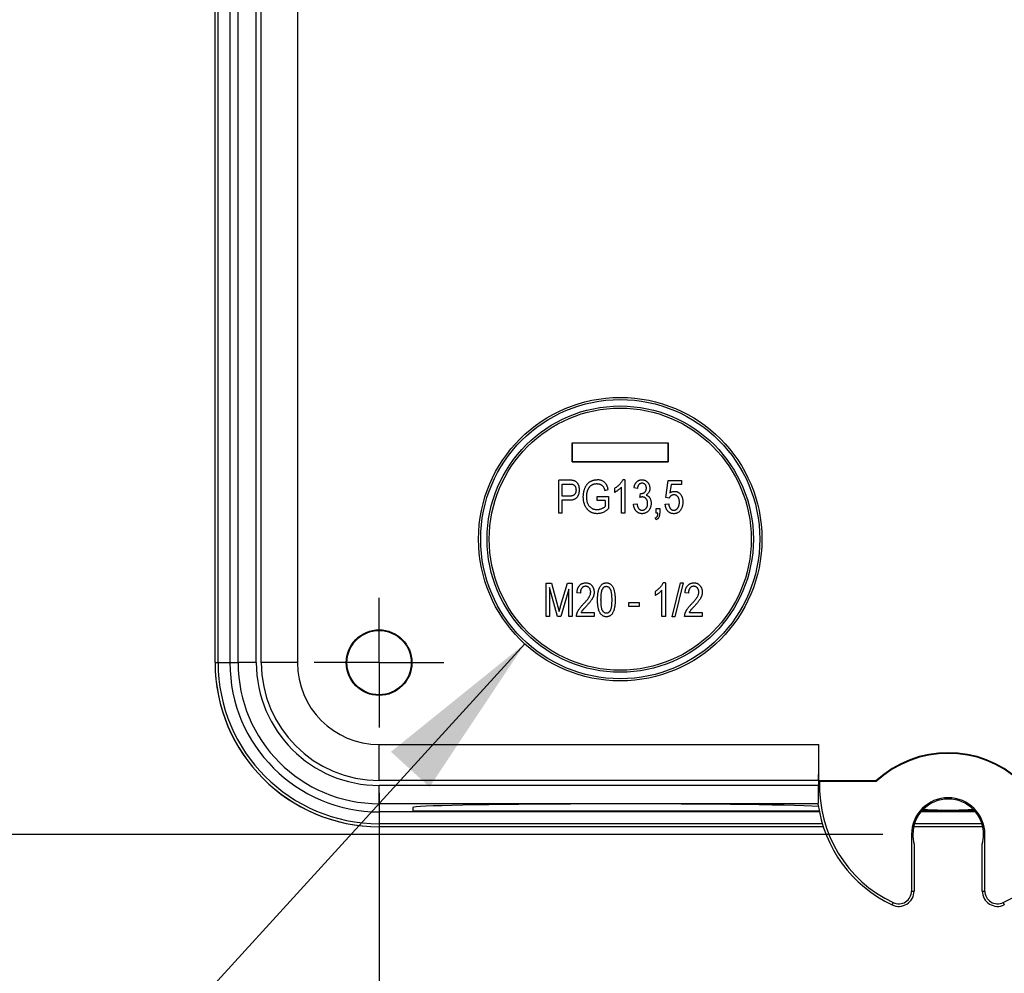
# Model space of a CAD drawing. Header units: millimetres. Extents: x 25 to 1092, y 25 to 838.
# Tile 15 of 46: x 774 to 851, y 243 to 317. Entities that reach past the tile are written whole.
import ezdxf

# ---------------------------------------------------------------- set-up
doc = ezdxf.new("R2010")
doc.units = ezdxf.units.MM
doc.header["$LTSCALE"] = 4
doc.linetypes.add('CENTERX2', pattern=[20.32, 12.7, -2.54, 2.54, -2.54])
doc.layers.add('CENTER', color=40, linetype='CENTERX2')
doc.layers.add('DIMENSIONS', color=140, linetype='Continuous', lineweight=25)
doc.styles.add('SLDTEXTSTYLE0', font='TXT', dxfattribs={"width": 0.7})
doc.dimstyles.new('SLDDIMSTYLE1', dxfattribs={"dimtxt": 8.632031, "dimasz": 13.208, "dimexe": 0, "dimexo": 0.0625, "dimgap": 2.158008, "dimtad": 0, "dimtih": 1, "dimtoh": 1, "dimrnd": 1e-09, "dimzin": 12, "dimdsep": 46, "dimtxsty": 'SLDTEXTSTYLE0', "dimsah": 1, "dimcen": 0.09, "dimadec": 0, "dimazin": 3, "dimtfac": 1, "dimtofl": 0, "dimtmove": 0, "dimatfit": 3, "dimfxl": 0, "dimfrac": 2, "dimtolj": 1, "dimtzin": 12, "dimarcsym": 0})
doc.dimstyles.new('SLDDIMSTYLE3', dxfattribs={"dimtxt": 8.632031, "dimasz": 13.208, "dimexe": 0, "dimexo": 0.0625, "dimgap": 2.158008, "dimtad": 0, "dimtih": 1, "dimtoh": 1, "dimrnd": 1e-09, "dimzin": 12, "dimdsep": 46, "dimtxsty": 'SLDTEXTSTYLE0', "dimsah": 1, "dimcen": 0.09, "dimadec": 0, "dimazin": 3, "dimtfac": 1, "dimtmove": 0, "dimatfit": 0, "dimfxl": 0, "dimfrac": 2, "dimtolj": 1, "dimtzin": 12, "dimarcsym": 0})
doc.dimstyles.new('SLDDIMSTYLE6', dxfattribs={"dimtxt": 8.632031, "dimasz": 13.208, "dimexe": 0, "dimexo": 0.0625, "dimgap": 2.158008, "dimtad": 0, "dimtih": 1, "dimtoh": 1, "dimrnd": 1e-09, "dimzin": 12, "dimdsep": 46, "dimtxsty": 'SLDTEXTSTYLE0', "dimsah": 1, "dimcen": 0, "dimadec": 0, "dimazin": 3, "dimtfac": 1, "dimtofl": 0, "dimtmove": 0, "dimatfit": 3, "dimfxl": 0, "dimfrac": 2, "dimtolj": 1, "dimtzin": 12, "dimarcsym": 0})

# ---------------------------------------------------------------- blocks, each defined once
blk = doc.blocks.new('_D_5')
at = {"layer": 'DIMENSIONS'}
for p, q in [((841.456, 472.644), (703.211, 472.644)), ((715.911, 472.644), (715.911, 370.802)), ((703.086, 355.15), (700.187, 355.15)), ((700.187, 355.15), (700.187, 341.431)), ((728.737, 355.15), (731.635, 355.15)), ((731.635, 355.15), (731.635, 341.431)), ((700.187, 341.431), (703.086, 341.431)), ((731.635, 341.431), (728.737, 341.431)), ((715.911, 254.044), (715.911, 339.499)), ((841.456, 254.044), (703.211, 254.044))]:
    blk.add_line(p, q, dxfattribs=at)
for points in [[(715.911, 472.644), (713.879, 459.436), (717.943, 459.436)], [(715.911, 254.044), (717.943, 267.252), (713.879, 267.252)]]:
    blk.add_solid(points, dxfattribs=at)
at = {"layer": 'DIMENSIONS', "char_height": 8.4667, "attachment_point": 1, "style": 'SLDTEXTSTYLE0'}
for s, insert in [('218.6', (699.495, 367.997)), ('8.61', (703.086, 352.345))]:
    blk.add_mtext(s, dxfattribs=dict(at, insert=insert))
blk = doc.blocks.new('_D_7')
at = {"layer": 'DIMENSIONS'}
for p, q in [((802.286, 257.274), (802.286, 189.052)), ((890.786, 257.274), (890.786, 189.052)), ((802.286, 201.752), (776.886, 201.752)), ((831.986, 201.752), (829.087, 201.752)), ((829.087, 201.752), (829.087, 188.033)), ((857.637, 201.752), (860.535, 201.752)), ((860.535, 201.752), (860.535, 188.033)), ((890.786, 201.752), (916.186, 201.752)), ((829.087, 188.033), (831.986, 188.033)), ((860.535, 188.033), (857.637, 188.033))]:
    blk.add_line(p, q, dxfattribs=at)
for points in [[(802.286, 201.752), (789.078, 203.784), (789.078, 199.72)], [(890.786, 201.752), (903.994, 199.72), (903.994, 203.784)]]:
    blk.add_solid(points, dxfattribs=at)
at = {"layer": 'DIMENSIONS', "char_height": 8.4667, "attachment_point": 1, "style": 'SLDTEXTSTYLE0'}
for s, insert in [('88.5', (831.986, 214.599)), ('3.48', (831.986, 198.947))]:
    blk.add_mtext(s, dxfattribs=dict(at, insert=insert))
blk = doc.blocks.new('_D_10')
at = {"layer": 'DIMENSIONS'}
for p, q in [((813.61, 268.855), (759.606, 209.661)), ((759.606, 209.661), (737.381, 209.661))]:
    blk.add_line(p, q, dxfattribs=at)
blk.add_solid([(813.61, 268.855), (803.207, 260.467), (806.209, 257.728)], dxfattribs=at)
at = {"layer": 'DIMENSIONS', "char_height": 8.4667, "attachment_point": 1, "style": 'SLDTEXTSTYLE0'}
for s, insert in [('PG13.5', (677.934, 234.294)), ('M20 - 1/2"', (667.735, 220.575)), ('KNOCKOUT', (666.041, 206.856)), ('X4', (691.081, 193.137))]:
    blk.add_mtext(s, dxfattribs=dict(at, insert=insert))
blk = doc.blocks.new('SW_CENTERMARKSYMBOL_7')
at = {"layer": 'CENTER', "color": 0}
for p, q in [((0, 2.54), (0, 5.04)), ((0, 0), (0, 2.54)), ((-2.54, 0), (-5.04, 0)), ((0, 0), (-2.54, 0)), ((0, 0), (0, -2.54)), ((0, 0), (2.54, 0)), ((2.54, 0), (5.04, 0)), ((0, -2.54), (0, -5.04))]:
    blk.add_line(p, q, dxfattribs=at)

msp = doc.modelspace()

# ---------------------------------------------------------------- linework, layer by layer
for p, q in [((789.533, 267.423), (789.533, 458.866)), ((789.536, 267.394), (789.536, 458.894)), ((789.766, 267.394), (789.766, 458.894)), ((790.687, 458.894), (790.687, 267.394)), ((791.321, 267.394), (791.321, 458.894)), ((792.741, 267.394), (792.741, 458.894)), ((793.127, 267.394), (793.127, 458.894)), ((795.93, 458.894), (795.93, 267.394)), ((817.298, 284.47), (824.774, 284.47)), ((817.298, 282.994), (817.298, 284.47)), ((817.31, 284.458), (817.298, 284.47)), ((824.761, 284.458), (817.31, 284.458)), ((817.31, 284.458), (817.31, 283.006)), ((824.774, 284.47), (824.761, 284.458)), ((824.761, 283.006), (824.761, 284.458)), ((824.774, 284.47), (824.774, 282.994)), ((817.31, 283.006), (817.298, 282.994)), ((824.774, 282.994), (817.298, 282.994)), ((817.31, 283.006), (824.761, 283.006)), ((824.761, 283.006), (824.774, 282.994)), ((816.263, 279.006), (816.263, 281.575)), ((817.054, 281.575), (816.263, 281.575)), ((816.53, 281.275), (817.083, 281.275)), ((816.53, 280.341), (816.53, 281.275)), ((821.133, 279.006), (821.133, 281.041)), ((821.4, 281.608), (821.227, 281.608)), ((821.4, 281.608), (821.4, 279.006)), ((822.367, 280.941), (822.1, 280.974)), ((824.568, 280.225), (824.768, 281.541)), ((824.768, 281.541), (825.802, 281.541)), ((824.992, 281.241), (824.896, 280.607)), ((825.802, 281.241), (824.992, 281.241)), ((825.802, 281.541), (825.802, 281.241)), ((817.088, 280.341), (816.53, 280.341)), ((819.231, 280.007), (819.231, 280.307)), ((819.231, 280.307), (820.132, 280.307)), ((819.832, 280.774), (820.099, 280.841)), ((820.132, 280.307), (820.132, 279.367)), ((820.599, 280.941), (820.599, 280.641)), ((822.567, 280.239), (822.6, 280.541)), ((822.6, 280.541), (822.64, 280.537)), ((824.835, 280.187), (824.568, 280.225)), ((816.53, 280.04), (817.072, 280.04)), ((816.53, 279.006), (816.53, 280.04)), ((819.865, 280.007), (819.231, 280.007)), ((819.865, 280.007), (819.865, 279.536)), ((822.067, 279.707), (822.333, 279.74)), ((824.535, 279.707), (824.802, 279.74)), ((816.53, 279.006), (816.263, 279.006)), ((821.4, 279.006), (821.133, 279.006)), ((823.834, 279.006), (823.834, 279.373)), ((823.834, 279.373), (824.101, 279.373)), ((823.968, 279.006), (823.834, 279.006)), ((824.101, 279.373), (824.101, 279.014)), ((823.834, 278.506), (823.762, 278.639)), ((815.269, 270.994), (815.269, 273.563)), ((815.269, 273.563), (815.687, 273.563)), ((815.687, 273.563), (816.187, 271.744)), ((816.403, 271.775), (816.926, 273.563)), ((816.926, 273.563), (817.304, 273.563)), ((817.304, 273.563), (817.304, 270.994)), ((824.542, 273.596), (824.369, 273.596)), ((824.542, 273.596), (824.542, 270.994)), ((825.08, 270.961), (825.721, 273.596)), ((825.926, 273.596), (825.285, 270.961)), ((825.721, 273.596), (825.926, 273.596)), ((816.148, 270.994), (815.536, 273.236)), ((815.536, 273.236), (815.536, 270.994)), ((817.037, 273.114), (816.421, 270.994)), ((817.037, 270.994), (817.037, 273.114)), ((817.938, 272.795), (817.671, 272.829)), ((823.741, 272.929), (823.741, 272.629)), ((824.275, 270.994), (824.275, 273.029)), ((826.343, 272.795), (826.076, 272.829)), ((821.707, 271.761), (821.707, 272.062)), ((821.707, 272.062), (822.507, 272.062)), ((822.507, 272.062), (822.507, 271.761)), ((816.187, 271.744), (816.287, 271.364)), ((818.004, 271.294), (819.005, 271.294)), ((819.005, 271.294), (819.005, 270.994)), ((822.507, 271.761), (821.707, 271.761)), ((826.41, 271.294), (827.41, 271.294)), ((827.41, 271.294), (827.41, 270.994)), ((815.536, 270.994), (815.269, 270.994)), ((816.421, 270.994), (816.148, 270.994)), ((817.304, 270.994), (817.037, 270.994)), ((819.005, 270.994), (817.638, 270.994)), ((824.542, 270.994), (824.275, 270.994)), ((825.285, 270.961), (825.08, 270.961)), ((827.41, 270.994), (826.043, 270.994)), ((789.536, 267.394), (789.766, 267.394)), ((789.766, 267.394), (790.687, 267.394)), ((790.687, 267.394), (791.321, 267.394)), ((792.741, 267.394), (791.321, 267.394)), ((802.286, 261.039), (836.483, 261.039)), ((802.286, 258.236), (802.286, 261.039)), ((836.483, 258.145), (836.483, 261.039)), ((836.45, 258.236), (802.286, 258.236)), ((836.45, 258.236), (836.45, 258.146)), ((836.45, 258.146), (836.483, 258.145)), ((836.485, 258.197), (836.536, 258.144)), ((840.91, 258.197), (836.485, 258.197)), ((840.93, 258.144), (836.536, 258.144)), ((840.93, 258.144), (840.91, 258.197)), ((836.444, 257.849), (802.286, 257.849)), ((802.286, 256.429), (802.286, 257.849)), ((836.409, 256.429), (802.286, 256.429)), ((802.286, 256.429), (802.286, 255.795)), ((836.516, 255.795), (802.286, 255.795)), ((802.286, 255.795), (802.286, 254.875)), ((804.907, 256.133), (804.907, 255.844)), ((836.506, 255.844), (804.907, 255.844)), ((836.409, 256.429), (836.409, 256.429)), ((848.656, 255.795), (844.416, 255.795)), ((836.745, 254.875), (802.286, 254.875)), ((802.286, 254.875), (802.286, 254.644)), ((836.817, 254.644), (802.286, 254.644)), ((836.818, 254.641), (802.314, 254.641)), ((849.22, 254.641), (843.851, 254.641)), ((849.22, 254.644), (843.852, 254.644)), ((849.157, 254.875), (843.914, 254.875)), ((843.686, 254.044), (843.686, 249.644)), ((843.786, 254.044), (843.686, 254.044)), ((849.386, 254.044), (849.286, 254.044)), ((849.386, 249.644), (849.386, 254.044)), ((843.891, 253.292), (843.884, 249.644)), ((849.188, 249.644), (849.181, 253.292)), ((843.686, 249.644), (843.884, 249.644)), ((849.188, 249.644), (849.386, 249.644)), ((842.258, 248.74), (842.175, 248.563)), ((850.813, 248.74), (850.897, 248.563))]:
    msp.add_line(p, q)
at = {"flags": 128}
msp.add_lwpolyline([(795.93, 267.394), (795.554, 267.394), (795.18, 267.394), (794.812, 267.394), (794.45, 267.394), (794.099, 267.394), (793.76, 267.394), (793.435, 267.394), (793.127, 267.394)], dxfattribs=at)
for centre, radius in [((821.036, 276.994), 11.018), ((821.036, 276.994), 10.85), ((821.036, 276.994), 10.35), ((821.036, 276.994), 10.186), ((802.286, 267.394), 2.552), ((802.286, 267.394), 2.5)]:
    msp.add_circle(centre, radius)
for centre, radius, start, end in [((802.314, 267.423), 12.782, 180, 270), ((802.286, 267.394), 12.75, 180, 270), ((802.286, 267.394), 12.52, 180, 270), ((802.286, 267.394), 11.599, 180, 270), ((802.286, 267.394), 10.965, 180, 270), ((802.286, 267.394), 9.545, 180, 270), ((802.286, 267.394), 9.159, 180, 270), ((802.286, 267.394), 6.356, 180, 270), ((846.536, 252.103), 8.294, 47.28606, 132.71394), ((846.536, 252.103), 8.242, 47.14385, 132.85615), ((846.536, 257.786), 10.092, 177.95863, 179.64147), ((846.536, 257.786), 10.059, 177.66201, 177.95526), ((846.536, 257.786), 10.006, 177.94992, 244.69267), ((846.536, 257.786), 10.006, 295.30733, 2.05008), ((846.536, 254.044), 2.85, 0, 180), ((846.536, 254.044), 2.75, 0, 180), ((846.536, 254.044), 2.75, 180, 195.87279), ((846.536, 254.044), 2.75, 344.12721, 0), ((842.686, 249.646), 1.198, 244.73749, 359.89514), ((842.686, 249.644), 1, 244.69267, 360), ((850.386, 249.646), 1.198, 180.10486, 295.26251), ((850.386, 249.644), 1, 180, 295.30733)]:
    msp.add_arc(centre, radius, start, end)
for centre, major_axis, ratio, start_param, end_param in [((836.322, 261.039), (0, 4.61), 0.034921, 4.058832, 4.712389), ((821.036, 256.133), (16.128, 0), 0.017455, 0.300696, 3.141593), ((846.536, 257.805), (0, 10.22), 0.999998, 1.705831, 2.700678)]:
    msp.add_ellipse(centre, major_axis=major_axis, ratio=ratio, start_param=start_param, end_param=end_param)
for points, knots in [([(817.466, 281.525), (817.454, 281.529), (817.429, 281.538), (817.389, 281.548), (817.344, 281.556), (817.295, 281.563), (817.241, 281.569), (817.183, 281.572), (817.12, 281.575), (817.077, 281.575), (817.054, 281.575)], [0, 0, 0, 0, 0.089414, 0.188943, 0.297152, 0.417111, 0.546704, 0.687097, 0.837356, 1, 1, 1, 1]), ([(817.083, 281.275), (817.101, 281.275), (817.135, 281.274), (817.185, 281.272), (817.229, 281.269), (817.27, 281.265), (817.307, 281.259), (817.339, 281.252), (817.367, 281.244), (817.398, 281.231), (817.434, 281.21), (817.472, 281.176), (817.507, 281.133), (817.539, 281.082), (817.565, 281.024), (817.584, 280.96), (817.595, 280.89), (817.596, 280.842), (817.597, 280.816)], [0, 0, 0, 0, 0.066986, 0.128171, 0.184234, 0.235295, 0.281376, 0.322573, 0.358576, 0.390342, 0.450121, 0.513256, 0.581616, 0.656685, 0.735856, 0.818576, 0.906244, 1, 1, 1, 1]), ([(817.864, 280.831), (817.864, 280.852), (817.863, 280.895), (817.858, 280.957), (817.85, 281.017), (817.837, 281.074), (817.823, 281.129), (817.804, 281.181), (817.783, 281.23), (817.757, 281.277), (817.729, 281.32), (817.698, 281.361), (817.665, 281.397), (817.63, 281.43), (817.592, 281.46), (817.552, 281.485), (817.51, 281.508), (817.481, 281.52), (817.466, 281.525)], [0, 0, 0, 0, 0.076258, 0.14909, 0.219903, 0.287845, 0.354281, 0.418322, 0.481671, 0.543634, 0.604537, 0.663699, 0.721136, 0.777226, 0.832856, 0.888006, 0.943937, 1, 1, 1, 1]), ([(818.164, 280.279), (818.164, 280.313), (818.165, 280.38), (818.172, 280.48), (818.184, 280.575), (818.199, 280.668), (818.219, 280.757), (818.244, 280.843), (818.273, 280.926), (818.307, 281.004), (818.343, 281.079), (818.383, 281.149), (818.426, 281.214), (818.472, 281.274), (818.52, 281.328), (818.571, 281.378), (818.625, 281.423), (818.682, 281.462), (818.742, 281.496), (818.804, 281.526), (818.869, 281.552), (818.936, 281.573), (819.006, 281.588), (819.079, 281.6), (819.154, 281.607), (819.206, 281.608), (819.231, 281.608)], [0, 0, 0, 0, 0.053463, 0.105135, 0.155415, 0.204125, 0.251654, 0.298279, 0.343762, 0.388261, 0.431823, 0.473756, 0.514092, 0.553002, 0.591059, 0.628093, 0.664327, 0.700226, 0.735967, 0.771768, 0.807945, 0.84459, 0.881848, 0.920032, 0.959558, 1, 1, 1, 1]), ([(818.431, 280.29), (818.431, 280.317), (818.432, 280.371), (818.436, 280.45), (818.445, 280.525), (818.456, 280.598), (818.47, 280.667), (818.488, 280.733), (818.509, 280.796), (818.533, 280.856), (818.559, 280.912), (818.588, 280.964), (818.619, 281.013), (818.651, 281.058), (818.687, 281.099), (818.724, 281.136), (818.763, 281.169), (818.804, 281.199), (818.848, 281.224), (818.893, 281.247), (818.94, 281.266), (818.99, 281.281), (819.041, 281.293), (819.094, 281.302), (819.15, 281.307), (819.187, 281.308), (819.206, 281.308)], [0, 0, 0, 0, 0.056644, 0.11157, 0.164192, 0.214901, 0.263929, 0.311006, 0.356976, 0.40132, 0.444404, 0.485572, 0.525301, 0.563756, 0.600847, 0.637067, 0.672633, 0.707563, 0.742331, 0.777015, 0.812451, 0.847936, 0.884598, 0.921899, 0.960306, 1, 1, 1, 1]), ([(819.206, 281.308), (819.233, 281.307), (819.284, 281.306), (819.358, 281.295), (819.429, 281.276), (819.495, 281.251), (819.556, 281.218), (819.612, 281.181), (819.661, 281.137), (819.704, 281.086), (819.743, 281.026), (819.776, 280.954), (819.807, 280.869), (819.823, 280.807), (819.832, 280.774)], [0, 0, 0, 0, 0.086702, 0.169582, 0.250253, 0.32885, 0.405303, 0.478812, 0.551599, 0.623244, 0.700121, 0.787674, 0.887221, 1, 1, 1, 1]), ([(820.099, 280.841), (820.094, 280.863), (820.084, 280.907), (820.068, 280.971), (820.049, 281.031), (820.029, 281.087), (820.007, 281.14), (819.983, 281.189), (819.957, 281.234), (819.921, 281.289), (819.87, 281.352), (819.801, 281.418), (819.725, 281.476), (819.641, 281.524), (819.549, 281.562), (819.449, 281.589), (819.343, 281.606), (819.269, 281.607), (819.231, 281.608)], [0, 0, 0, 0, 0.05407, 0.105648, 0.154927, 0.201884, 0.246616, 0.289412, 0.329889, 0.369132, 0.444749, 0.519079, 0.593261, 0.669091, 0.746633, 0.827189, 0.911166, 1, 1, 1, 1]), ([(821.227, 281.608), (821.214, 281.579), (821.187, 281.518), (821.132, 281.429), (821.066, 281.339), (820.989, 281.248), (820.902, 281.161), (820.807, 281.081), (820.707, 281.006), (820.635, 280.963), (820.599, 280.941)], [0, 0, 0, 0, 0.103676, 0.214643, 0.334437, 0.463449, 0.597225, 0.730608, 0.864725, 1, 1, 1, 1]), ([(820.599, 280.641), (820.621, 280.651), (820.668, 280.674), (820.738, 280.715), (820.811, 280.761), (820.885, 280.814), (820.958, 280.87), (821.023, 280.928), (821.082, 280.983), (821.116, 281.022), (821.133, 281.041)], [0, 0, 0, 0, 0.11072, 0.230662, 0.360482, 0.499598, 0.638388, 0.768782, 0.888435, 1, 1, 1, 1]), ([(822.1, 280.974), (822.104, 281), (822.113, 281.049), (822.13, 281.121), (822.153, 281.187), (822.177, 281.249), (822.207, 281.306), (822.24, 281.358), (822.276, 281.406), (822.318, 281.448), (822.361, 281.486), (822.407, 281.518), (822.455, 281.546), (822.505, 281.569), (822.558, 281.587), (822.613, 281.599), (822.67, 281.607), (822.709, 281.608), (822.729, 281.608)], [0, 0, 0, 0, 0.078747, 0.153611, 0.224555, 0.292118, 0.357112, 0.42008, 0.480971, 0.540611, 0.598886, 0.655979, 0.71229, 0.768079, 0.8246, 0.881725, 0.94001, 1, 1, 1, 1]), ([(822.736, 281.341), (822.713, 281.34), (822.667, 281.338), (822.602, 281.318), (822.543, 281.287), (822.5, 281.25), (822.469, 281.215), (822.447, 281.186), (822.428, 281.153), (822.411, 281.117), (822.396, 281.077), (822.385, 281.035), (822.374, 280.989), (822.369, 280.957), (822.367, 280.941)], [0, 0, 0, 0, 0.11575, 0.226006, 0.334966, 0.448166, 0.50712, 0.567279, 0.630608, 0.696904, 0.766295, 0.840114, 0.917492, 1, 1, 1, 1]), ([(822.729, 281.608), (822.749, 281.608), (822.79, 281.606), (822.85, 281.597), (822.907, 281.583), (822.963, 281.562), (823.015, 281.534), (823.065, 281.502), (823.113, 281.463), (823.158, 281.418), (823.199, 281.37), (823.235, 281.317), (823.266, 281.262), (823.291, 281.204), (823.31, 281.142), (823.324, 281.077), (823.333, 281.009), (823.334, 280.963), (823.334, 280.939)], [0, 0, 0, 0, 0.061722, 0.121428, 0.180226, 0.23843, 0.296817, 0.356015, 0.417175, 0.480545, 0.54415, 0.607086, 0.669928, 0.732369, 0.796429, 0.862167, 0.929503, 1, 1, 1, 1]), ([(823.067, 280.955), (823.066, 280.982), (823.064, 281.036), (823.046, 281.111), (823.015, 281.179), (822.973, 281.236), (822.922, 281.282), (822.865, 281.317), (822.802, 281.337), (822.758, 281.34), (822.736, 281.341)], [0, 0, 0, 0, 0.146093, 0.280765, 0.407853, 0.533013, 0.654305, 0.768539, 0.88212, 1, 1, 1, 1]), ([(817.072, 280.04), (817.107, 280.041), (817.174, 280.043), (817.272, 280.052), (817.361, 280.069), (817.443, 280.094), (817.516, 280.124), (817.581, 280.163), (817.639, 280.208), (817.687, 280.26), (817.729, 280.318), (817.765, 280.379), (817.796, 280.444), (817.821, 280.514), (817.84, 280.587), (817.854, 280.665), (817.863, 280.746), (817.863, 280.802), (817.864, 280.831)], [0, 0, 0, 0, 0.082083, 0.158013, 0.228739, 0.294516, 0.35584, 0.414276, 0.470661, 0.525823, 0.581059, 0.636222, 0.692356, 0.749778, 0.808586, 0.869682, 0.933367, 1, 1, 1, 1]), ([(817.597, 280.816), (817.597, 280.797), (817.596, 280.76), (817.59, 280.706), (817.581, 280.655), (817.567, 280.609), (817.551, 280.565), (817.529, 280.526), (817.504, 280.49), (817.476, 280.458), (817.442, 280.43), (817.405, 280.406), (817.363, 280.386), (817.316, 280.369), (817.266, 280.356), (817.21, 280.347), (817.151, 280.342), (817.11, 280.341), (817.088, 280.341)], [0, 0, 0, 0, 0.072169, 0.140121, 0.203584, 0.263829, 0.321628, 0.377165, 0.430342, 0.483709, 0.537202, 0.592717, 0.650545, 0.711386, 0.776472, 0.846331, 0.920688, 1, 1, 1, 1]), ([(819.249, 278.973), (819.224, 278.974), (819.173, 278.975), (819.098, 278.981), (819.025, 278.994), (818.954, 279.01), (818.886, 279.032), (818.82, 279.058), (818.755, 279.089), (818.693, 279.125), (818.634, 279.166), (818.577, 279.211), (818.524, 279.26), (818.474, 279.314), (818.427, 279.372), (818.384, 279.435), (818.343, 279.501), (818.306, 279.573), (818.273, 279.648), (818.243, 279.727), (818.219, 279.81), (818.198, 279.897), (818.184, 279.987), (818.172, 280.081), (818.165, 280.179), (818.164, 280.245), (818.164, 280.279)], [0, 0, 0, 0, 0.040153, 0.079623, 0.118084, 0.156225, 0.193697, 0.231058, 0.268298, 0.30585, 0.343558, 0.381246, 0.419112, 0.45755, 0.496773, 0.53638, 0.577299, 0.619422, 0.66269, 0.706655, 0.751917, 0.798467, 0.846353, 0.895857, 0.947029, 1, 1, 1, 1]), ([(819.233, 279.273), (819.204, 279.274), (819.147, 279.276), (819.064, 279.287), (818.984, 279.307), (818.91, 279.336), (818.839, 279.371), (818.773, 279.415), (818.71, 279.467), (818.652, 279.527), (818.6, 279.594), (818.555, 279.67), (818.516, 279.754), (818.485, 279.846), (818.46, 279.946), (818.444, 280.054), (818.433, 280.169), (818.432, 280.249), (818.431, 280.29)], [0, 0, 0, 0, 0.059505, 0.116634, 0.172052, 0.226455, 0.280253, 0.33415, 0.389243, 0.445873, 0.503965, 0.564148, 0.626889, 0.692733, 0.762739, 0.836991, 0.915968, 1, 1, 1, 1]), ([(822.751, 280.274), (822.738, 280.274), (822.71, 280.273), (822.666, 280.265), (822.618, 280.254), (822.584, 280.244), (822.567, 280.239)], [0, 0, 0, 0, 0.208161, 0.443743, 0.707986, 1, 1, 1, 1]), ([(822.64, 280.537), (822.656, 280.537), (822.686, 280.538), (822.73, 280.544), (822.773, 280.552), (822.812, 280.565), (822.85, 280.58), (822.885, 280.601), (822.919, 280.624), (822.949, 280.65), (822.977, 280.68), (823.001, 280.712), (823.022, 280.747), (823.038, 280.784), (823.051, 280.823), (823.061, 280.865), (823.066, 280.909), (823.067, 280.939), (823.067, 280.955)], [0, 0, 0, 0, 0.069015, 0.134671, 0.198814, 0.260581, 0.321032, 0.380727, 0.440919, 0.501359, 0.56168, 0.621512, 0.680925, 0.740575, 0.801844, 0.865395, 0.930955, 1, 1, 1, 1]), ([(823.167, 279.777), (823.167, 279.796), (823.166, 279.831), (823.161, 279.883), (823.152, 279.932), (823.138, 279.979), (823.121, 280.023), (823.1, 280.064), (823.076, 280.102), (823.048, 280.138), (823.017, 280.169), (822.984, 280.198), (822.949, 280.221), (822.913, 280.241), (822.875, 280.255), (822.835, 280.266), (822.794, 280.273), (822.765, 280.274), (822.751, 280.274)], [0, 0, 0, 0, 0.075534, 0.147063, 0.215863, 0.282515, 0.347132, 0.410786, 0.473198, 0.535619, 0.596624, 0.656272, 0.713695, 0.770611, 0.826145, 0.882825, 0.940266, 1, 1, 1, 1]), ([(823.334, 280.939), (823.333, 280.911), (823.332, 280.855), (823.316, 280.774), (823.293, 280.698), (823.26, 280.628), (823.217, 280.564), (823.167, 280.506), (823.11, 280.456), (823.067, 280.429), (823.045, 280.416)], [0, 0, 0, 0, 0.136236, 0.266067, 0.391205, 0.515128, 0.637286, 0.757217, 0.877148, 1, 1, 1, 1]), ([(823.045, 280.416), (823.065, 280.409), (823.105, 280.397), (823.159, 280.37), (823.209, 280.338), (823.253, 280.3), (823.292, 280.256), (823.328, 280.205), (823.359, 280.147), (823.386, 280.082), (823.407, 280.013), (823.423, 279.939), (823.432, 279.861), (823.434, 279.808), (823.434, 279.78)], [0, 0, 0, 0, 0.078753, 0.153872, 0.226545, 0.298294, 0.371325, 0.44778, 0.52961, 0.616214, 0.707285, 0.800774, 0.898107, 1, 1, 1, 1]), ([(825.201, 280.441), (825.183, 280.44), (825.146, 280.438), (825.092, 280.425), (825.04, 280.403), (824.99, 280.374), (824.943, 280.338), (824.901, 280.294), (824.865, 280.244), (824.845, 280.206), (824.835, 280.187)], [0, 0, 0, 0, 0.11794, 0.235279, 0.354165, 0.477473, 0.603974, 0.731106, 0.862925, 1, 1, 1, 1]), ([(824.896, 280.607), (824.926, 280.622), (824.985, 280.653), (825.08, 280.685), (825.177, 280.704), (825.243, 280.706), (825.276, 280.708)], [0, 0, 0, 0, 0.254393, 0.502224, 0.750505, 1, 1, 1, 1]), ([(825.636, 279.866), (825.635, 279.888), (825.634, 279.931), (825.629, 279.994), (825.619, 280.053), (825.606, 280.108), (825.588, 280.159), (825.567, 280.207), (825.542, 280.251), (825.513, 280.29), (825.481, 280.326), (825.447, 280.356), (825.411, 280.382), (825.373, 280.404), (825.333, 280.42), (825.291, 280.432), (825.247, 280.439), (825.217, 280.44), (825.201, 280.441)], [0, 0, 0, 0, 0.082006, 0.159777, 0.233626, 0.303439, 0.370386, 0.43454, 0.49642, 0.557348, 0.616305, 0.672528, 0.727523, 0.781559, 0.834533, 0.888255, 0.943114, 1, 1, 1, 1]), ([(825.276, 280.708), (825.297, 280.707), (825.338, 280.705), (825.398, 280.695), (825.457, 280.677), (825.513, 280.653), (825.567, 280.62), (825.62, 280.582), (825.67, 280.536), (825.717, 280.484), (825.761, 280.426), (825.799, 280.363), (825.831, 280.294), (825.857, 280.221), (825.878, 280.143), (825.892, 280.06), (825.9, 279.972), (825.902, 279.912), (825.902, 279.881)], [0, 0, 0, 0, 0.053806, 0.106938, 0.159207, 0.211958, 0.266379, 0.322264, 0.380409, 0.442075, 0.505267, 0.569053, 0.634279, 0.70138, 0.771015, 0.843888, 0.920061, 1, 1, 1, 1]), ([(819.865, 279.536), (819.846, 279.518), (819.808, 279.482), (819.741, 279.434), (819.665, 279.39), (819.582, 279.35), (819.495, 279.316), (819.407, 279.291), (819.32, 279.276), (819.262, 279.274), (819.233, 279.273)], [0, 0, 0, 0, 0.110168, 0.227349, 0.352471, 0.48632, 0.621808, 0.751674, 0.87773, 1, 1, 1, 1]), ([(822.732, 278.973), (822.71, 278.974), (822.667, 278.975), (822.604, 278.985), (822.543, 279), (822.485, 279.022), (822.429, 279.05), (822.376, 279.084), (822.325, 279.125), (822.278, 279.172), (822.234, 279.224), (822.195, 279.28), (822.16, 279.34), (822.132, 279.406), (822.108, 279.475), (822.088, 279.548), (822.074, 279.626), (822.069, 279.68), (822.067, 279.707)], [0, 0, 0, 0, 0.059955, 0.118098, 0.175046, 0.231454, 0.287781, 0.345525, 0.404017, 0.465187, 0.52726, 0.589365, 0.652798, 0.717707, 0.784146, 0.852971, 0.924943, 1, 1, 1, 1]), ([(822.333, 279.74), (822.337, 279.72), (822.344, 279.681), (822.357, 279.624), (822.371, 279.571), (822.388, 279.522), (822.406, 279.477), (822.426, 279.436), (822.449, 279.399), (822.473, 279.365), (822.499, 279.336), (822.528, 279.31), (822.558, 279.288), (822.59, 279.27), (822.624, 279.257), (822.659, 279.247), (822.697, 279.241), (822.723, 279.24), (822.736, 279.24)], [0, 0, 0, 0, 0.087015, 0.16956, 0.246923, 0.320217, 0.388752, 0.453783, 0.515052, 0.573662, 0.629076, 0.682899, 0.734725, 0.786273, 0.837947, 0.890063, 0.943825, 1, 1, 1, 1]), ([(823.434, 279.78), (823.434, 279.751), (823.433, 279.695), (823.422, 279.612), (823.406, 279.532), (823.384, 279.457), (823.355, 279.386), (823.319, 279.319), (823.277, 279.256), (823.228, 279.198), (823.176, 279.146), (823.12, 279.1), (823.062, 279.061), (823.001, 279.028), (822.937, 279.004), (822.871, 278.986), (822.803, 278.975), (822.756, 278.974), (822.732, 278.973)], [0, 0, 0, 0, 0.072998, 0.142515, 0.210281, 0.275511, 0.33976, 0.402689, 0.466296, 0.52989, 0.592595, 0.652776, 0.711658, 0.76891, 0.825614, 0.882624, 0.940512, 1, 1, 1, 1]), ([(822.736, 279.24), (822.751, 279.24), (822.779, 279.241), (822.821, 279.249), (822.861, 279.26), (822.9, 279.277), (822.938, 279.298), (822.974, 279.324), (823.008, 279.355), (823.04, 279.389), (823.07, 279.428), (823.096, 279.469), (823.118, 279.514), (823.136, 279.561), (823.151, 279.612), (823.16, 279.664), (823.166, 279.72), (823.167, 279.758), (823.167, 279.777)], [0, 0, 0, 0, 0.056492, 0.111036, 0.165479, 0.220289, 0.276284, 0.333265, 0.393449, 0.455972, 0.519474, 0.58361, 0.648066, 0.714349, 0.781491, 0.85136, 0.923809, 1, 1, 1, 1]), ([(825.197, 278.973), (825.175, 278.974), (825.132, 278.975), (825.069, 278.984), (825.008, 278.999), (824.95, 279.021), (824.894, 279.048), (824.841, 279.082), (824.791, 279.122), (824.744, 279.167), (824.7, 279.218), (824.661, 279.274), (824.627, 279.335), (824.599, 279.4), (824.575, 279.47), (824.557, 279.545), (824.542, 279.624), (824.537, 279.679), (824.535, 279.707)], [0, 0, 0, 0, 0.059912, 0.117945, 0.174735, 0.230936, 0.287224, 0.344014, 0.402168, 0.461963, 0.523266, 0.585056, 0.64821, 0.713072, 0.780208, 0.849785, 0.923108, 1, 1, 1, 1]), ([(824.802, 279.74), (824.804, 279.72), (824.81, 279.68), (824.821, 279.623), (824.835, 279.57), (824.851, 279.52), (824.869, 279.475), (824.891, 279.434), (824.914, 279.396), (824.941, 279.364), (824.968, 279.334), (824.997, 279.309), (825.028, 279.288), (825.059, 279.27), (825.091, 279.256), (825.125, 279.247), (825.159, 279.241), (825.183, 279.24), (825.195, 279.24)], [0, 0, 0, 0, 0.088197, 0.171882, 0.250406, 0.324244, 0.394482, 0.460879, 0.523587, 0.583587, 0.641106, 0.696128, 0.748075, 0.799521, 0.849675, 0.89927, 0.949185, 1, 1, 1, 1]), ([(825.195, 279.24), (825.209, 279.24), (825.239, 279.241), (825.282, 279.25), (825.323, 279.262), (825.363, 279.282), (825.402, 279.305), (825.438, 279.334), (825.473, 279.369), (825.506, 279.408), (825.537, 279.451), (825.563, 279.5), (825.586, 279.551), (825.604, 279.607), (825.619, 279.666), (825.628, 279.73), (825.635, 279.797), (825.635, 279.843), (825.636, 279.866)], [0, 0, 0, 0, 0.0521, 0.103107, 0.153808, 0.205265, 0.257737, 0.312208, 0.369755, 0.430083, 0.492893, 0.556963, 0.623007, 0.69131, 0.763138, 0.838083, 0.916748, 1, 1, 1, 1]), ([(825.902, 279.881), (825.902, 279.85), (825.901, 279.79), (825.892, 279.701), (825.876, 279.616), (825.856, 279.534), (825.829, 279.455), (825.796, 279.38), (825.757, 279.308), (825.713, 279.24), (825.663, 279.177), (825.609, 279.122), (825.55, 279.076), (825.488, 279.038), (825.421, 279.009), (825.35, 278.988), (825.275, 278.975), (825.224, 278.974), (825.197, 278.973)], [0, 0, 0, 0, 0.071521, 0.140909, 0.208148, 0.273948, 0.338678, 0.402514, 0.466303, 0.529947, 0.59236, 0.651807, 0.709655, 0.766143, 0.822514, 0.879698, 0.938588, 1, 1, 1, 1]), ([(820.132, 279.367), (820.098, 279.335), (820.031, 279.274), (819.924, 279.195), (819.816, 279.127), (819.706, 279.07), (819.594, 279.027), (819.481, 278.996), (819.365, 278.977), (819.288, 278.974), (819.249, 278.973)], [0, 0, 0, 0, 0.14014, 0.274277, 0.402856, 0.526834, 0.647574, 0.765865, 0.882527, 1, 1, 1, 1]), ([(823.762, 278.639), (823.778, 278.646), (823.809, 278.66), (823.85, 278.689), (823.885, 278.723), (823.915, 278.762), (823.937, 278.81), (823.954, 278.867), (823.964, 278.933), (823.967, 278.981), (823.968, 279.006)], [0, 0, 0, 0, 0.115861, 0.226241, 0.331765, 0.438398, 0.552713, 0.681877, 0.830751, 1, 1, 1, 1]), ([(824.101, 279.014), (824.101, 278.981), (824.099, 278.919), (824.086, 278.831), (824.066, 278.754), (824.035, 278.688), (823.997, 278.631), (823.95, 278.582), (823.896, 278.539), (823.855, 278.517), (823.834, 278.506)], [0, 0, 0, 0, 0.161593, 0.306684, 0.436225, 0.552804, 0.663452, 0.772823, 0.884086, 1, 1, 1, 1]), ([(817.671, 272.829), (817.674, 272.86), (817.679, 272.92), (817.693, 273.007), (817.712, 273.087), (817.735, 273.163), (817.764, 273.231), (817.797, 273.295), (817.835, 273.352), (817.878, 273.404), (817.925, 273.449), (817.976, 273.488), (818.03, 273.521), (818.088, 273.549), (818.15, 273.57), (818.215, 273.585), (818.284, 273.594), (818.331, 273.595), (818.355, 273.596)], [0, 0, 0, 0, 0.08101, 0.157162, 0.229319, 0.2972, 0.36195, 0.423721, 0.483122, 0.540982, 0.597661, 0.653181, 0.707852, 0.763548, 0.819537, 0.87764, 0.937454, 1, 1, 1, 1]), ([(818.345, 273.329), (818.33, 273.329), (818.302, 273.328), (818.26, 273.321), (818.22, 273.311), (818.182, 273.295), (818.147, 273.275), (818.112, 273.252), (818.081, 273.223), (818.051, 273.191), (818.024, 273.155), (818.001, 273.115), (817.981, 273.071), (817.966, 273.023), (817.953, 272.971), (817.944, 272.916), (817.938, 272.857), (817.938, 272.816), (817.938, 272.795)], [0, 0, 0, 0, 0.058062, 0.113339, 0.167598, 0.221189, 0.274971, 0.329554, 0.385287, 0.443434, 0.50364, 0.564272, 0.627926, 0.694954, 0.764616, 0.838736, 0.917123, 1, 1, 1, 1]), ([(818.738, 272.881), (818.738, 272.898), (818.738, 272.929), (818.731, 272.975), (818.723, 273.019), (818.71, 273.061), (818.695, 273.101), (818.675, 273.137), (818.652, 273.172), (818.625, 273.204), (818.596, 273.233), (818.565, 273.259), (818.532, 273.28), (818.498, 273.299), (818.462, 273.312), (818.424, 273.322), (818.385, 273.328), (818.358, 273.329), (818.345, 273.329)], [0, 0, 0, 0, 0.072786, 0.142158, 0.209198, 0.274533, 0.33772, 0.400713, 0.462761, 0.52556, 0.58751, 0.647503, 0.706301, 0.763682, 0.821361, 0.87961, 0.938905, 1, 1, 1, 1]), ([(818.355, 273.596), (818.381, 273.595), (818.431, 273.594), (818.504, 273.584), (818.573, 273.567), (818.637, 273.543), (818.695, 273.511), (818.749, 273.473), (818.798, 273.428), (818.841, 273.377), (818.88, 273.321), (818.913, 273.263), (818.942, 273.203), (818.965, 273.141), (818.983, 273.078), (818.995, 273.012), (819.004, 272.945), (819.005, 272.899), (819.005, 272.876)], [0, 0, 0, 0, 0.071329, 0.138888, 0.203488, 0.265389, 0.326147, 0.38585, 0.446421, 0.508506, 0.570717, 0.631986, 0.692943, 0.753165, 0.813397, 0.874732, 0.936834, 1, 1, 1, 1]), ([(819.272, 272.277), (819.272, 272.33), (819.273, 272.432), (819.282, 272.58), (819.295, 272.718), (819.313, 272.846), (819.338, 272.964), (819.367, 273.073), (819.403, 273.171), (819.443, 273.26), (819.489, 273.339), (819.54, 273.408), (819.597, 273.466), (819.659, 273.514), (819.726, 273.551), (819.799, 273.577), (819.876, 273.593), (819.93, 273.595), (819.957, 273.596)], [0, 0, 0, 0, 0.095143, 0.184746, 0.268308, 0.346624, 0.419338, 0.487274, 0.550249, 0.609167, 0.663948, 0.715482, 0.764042, 0.810981, 0.856937, 0.902876, 0.950445, 1, 1, 1, 1]), ([(819.539, 272.278), (819.539, 272.328), (819.54, 272.423), (819.545, 272.559), (819.554, 272.682), (819.566, 272.793), (819.583, 272.891), (819.603, 272.977), (819.626, 273.051), (819.654, 273.112), (819.685, 273.163), (819.716, 273.207), (819.75, 273.245), (819.785, 273.276), (819.823, 273.299), (819.863, 273.316), (819.904, 273.328), (819.932, 273.329), (819.946, 273.329)], [0, 0, 0, 0, 0.120727, 0.231358, 0.332031, 0.4224, 0.503175, 0.574576, 0.636863, 0.690496, 0.738366, 0.782337, 0.822825, 0.860957, 0.89692, 0.931068, 0.965175, 1, 1, 1, 1]), ([(819.946, 273.329), (819.962, 273.329), (819.992, 273.327), (820.037, 273.317), (820.079, 273.3), (820.118, 273.276), (820.156, 273.246), (820.192, 273.21), (820.224, 273.166), (820.256, 273.116), (820.284, 273.055), (820.308, 272.982), (820.328, 272.896), (820.344, 272.798), (820.357, 272.686), (820.366, 272.562), (820.371, 272.424), (820.372, 272.328), (820.373, 272.278)], [0, 0, 0, 0, 0.036868, 0.073273, 0.109287, 0.145845, 0.184229, 0.22502, 0.268574, 0.315317, 0.367864, 0.429195, 0.499655, 0.579365, 0.669421, 0.769185, 0.87961, 1, 1, 1, 1]), ([(819.957, 273.596), (819.982, 273.595), (820.029, 273.594), (820.099, 273.581), (820.165, 273.559), (820.227, 273.529), (820.284, 273.491), (820.337, 273.444), (820.387, 273.388), (820.415, 273.346), (820.43, 273.325)], [0, 0, 0, 0, 0.128045, 0.251451, 0.371573, 0.490412, 0.610201, 0.733809, 0.863176, 1, 1, 1, 1]), ([(820.43, 273.325), (820.447, 273.296), (820.482, 273.236), (820.524, 273.134), (820.56, 273.021), (820.589, 272.896), (820.611, 272.759), (820.628, 272.609), (820.638, 272.447), (820.639, 272.335), (820.639, 272.277)], [0, 0, 0, 0, 0.093221, 0.193864, 0.303171, 0.421503, 0.550521, 0.68925, 0.838967, 1, 1, 1, 1]), ([(824.369, 273.596), (824.356, 273.566), (824.329, 273.505), (824.275, 273.417), (824.209, 273.326), (824.131, 273.236), (824.044, 273.149), (823.95, 273.068), (823.849, 272.994), (823.777, 272.95), (823.741, 272.929)], [0, 0, 0, 0, 0.103676, 0.214643, 0.334437, 0.463449, 0.597225, 0.730608, 0.864725, 1, 1, 1, 1]), ([(826.076, 272.829), (826.079, 272.86), (826.084, 272.92), (826.098, 273.007), (826.118, 273.087), (826.141, 273.163), (826.17, 273.231), (826.202, 273.295), (826.241, 273.352), (826.284, 273.404), (826.331, 273.449), (826.381, 273.488), (826.436, 273.521), (826.493, 273.549), (826.555, 273.57), (826.62, 273.585), (826.689, 273.594), (826.736, 273.595), (826.76, 273.596)], [0, 0, 0, 0, 0.08101, 0.157162, 0.229319, 0.2972, 0.36195, 0.423721, 0.483122, 0.540982, 0.597661, 0.653181, 0.707852, 0.763548, 0.819537, 0.87764, 0.937454, 1, 1, 1, 1]), ([(826.75, 273.329), (826.736, 273.329), (826.707, 273.328), (826.665, 273.321), (826.625, 273.311), (826.588, 273.295), (826.552, 273.275), (826.518, 273.252), (826.487, 273.223), (826.457, 273.191), (826.43, 273.155), (826.407, 273.115), (826.387, 273.071), (826.371, 273.023), (826.358, 272.971), (826.35, 272.916), (826.344, 272.857), (826.343, 272.816), (826.343, 272.795)], [0, 0, 0, 0, 0.058062, 0.113339, 0.167598, 0.221189, 0.274971, 0.329554, 0.385287, 0.443434, 0.50364, 0.564272, 0.627926, 0.694954, 0.764616, 0.838736, 0.917123, 1, 1, 1, 1]), ([(827.144, 272.881), (827.143, 272.898), (827.143, 272.929), (827.137, 272.975), (827.128, 273.019), (827.116, 273.061), (827.1, 273.101), (827.08, 273.137), (827.057, 273.172), (827.031, 273.204), (827.002, 273.233), (826.971, 273.259), (826.938, 273.28), (826.904, 273.299), (826.867, 273.312), (826.83, 273.322), (826.79, 273.328), (826.764, 273.329), (826.75, 273.329)], [0, 0, 0, 0, 0.072786, 0.142158, 0.209198, 0.274533, 0.33772, 0.400713, 0.462761, 0.52556, 0.58751, 0.647503, 0.706301, 0.763682, 0.821361, 0.87961, 0.938905, 1, 1, 1, 1]), ([(826.76, 273.596), (826.786, 273.595), (826.836, 273.594), (826.91, 273.584), (826.978, 273.567), (827.042, 273.543), (827.101, 273.511), (827.155, 273.473), (827.203, 273.428), (827.247, 273.377), (827.285, 273.321), (827.318, 273.263), (827.347, 273.203), (827.37, 273.141), (827.389, 273.078), (827.401, 273.012), (827.409, 272.945), (827.41, 272.899), (827.41, 272.876)], [0, 0, 0, 0, 0.071329, 0.138888, 0.203488, 0.265389, 0.326147, 0.38585, 0.446421, 0.508506, 0.570717, 0.631986, 0.692943, 0.753165, 0.813397, 0.874732, 0.936834, 1, 1, 1, 1]), ([(818.164, 271.947), (818.192, 271.977), (818.247, 272.034), (818.324, 272.117), (818.394, 272.195), (818.456, 272.268), (818.511, 272.335), (818.557, 272.398), (818.596, 272.456), (818.638, 272.524), (818.677, 272.605), (818.711, 272.7), (818.734, 272.792), (818.737, 272.852), (818.738, 272.881)], [0, 0, 0, 0, 0.109368, 0.210579, 0.303981, 0.389005, 0.466604, 0.535982, 0.59819, 0.652344, 0.749539, 0.838845, 0.921753, 1, 1, 1, 1]), ([(819.005, 272.876), (819.005, 272.855), (819.004, 272.814), (818.998, 272.753), (818.988, 272.693), (818.974, 272.632), (818.957, 272.573), (818.935, 272.515), (818.909, 272.457), (818.879, 272.398), (818.844, 272.338), (818.801, 272.274), (818.752, 272.205), (818.695, 272.132), (818.632, 272.053), (818.562, 271.971), (818.484, 271.883), (818.429, 271.824), (818.401, 271.793)], [0, 0, 0, 0, 0.04878, 0.096924, 0.145081, 0.193383, 0.24212, 0.291125, 0.340833, 0.391402, 0.445575, 0.505911, 0.572539, 0.644977, 0.724251, 0.809703, 0.901699, 1, 1, 1, 1]), ([(823.741, 272.629), (823.764, 272.639), (823.811, 272.661), (823.88, 272.702), (823.954, 272.749), (824.028, 272.802), (824.1, 272.858), (824.166, 272.915), (824.225, 272.971), (824.259, 273.01), (824.275, 273.029)], [0, 0, 0, 0, 0.11072, 0.230662, 0.360482, 0.499598, 0.638388, 0.768782, 0.888435, 1, 1, 1, 1]), ([(826.569, 271.947), (826.598, 271.977), (826.653, 272.034), (826.73, 272.117), (826.8, 272.195), (826.861, 272.268), (826.916, 272.335), (826.963, 272.398), (827.002, 272.456), (827.043, 272.524), (827.083, 272.605), (827.117, 272.7), (827.14, 272.792), (827.142, 272.852), (827.144, 272.881)], [0, 0, 0, 0, 0.109368, 0.210579, 0.303981, 0.389005, 0.466604, 0.535982, 0.59819, 0.652344, 0.749539, 0.838845, 0.921753, 1, 1, 1, 1]), ([(827.41, 272.876), (827.41, 272.855), (827.409, 272.814), (827.403, 272.753), (827.393, 272.693), (827.38, 272.632), (827.362, 272.573), (827.34, 272.515), (827.314, 272.457), (827.285, 272.398), (827.249, 272.338), (827.207, 272.274), (827.157, 272.205), (827.1, 272.132), (827.038, 272.053), (826.967, 271.971), (826.889, 271.883), (826.835, 271.824), (826.806, 271.793)], [0, 0, 0, 0, 0.04878, 0.096924, 0.145081, 0.193383, 0.24212, 0.291125, 0.340833, 0.391402, 0.445575, 0.505911, 0.572539, 0.644977, 0.724251, 0.809703, 0.901699, 1, 1, 1, 1]), ([(816.287, 271.364), (816.29, 271.376), (816.297, 271.403), (816.308, 271.444), (816.322, 271.489), (816.335, 271.539), (816.35, 271.592), (816.367, 271.65), (816.385, 271.711), (816.397, 271.754), (816.403, 271.775)], [0, 0, 0, 0, 0.090712, 0.190611, 0.302053, 0.422037, 0.551217, 0.690772, 0.840366, 1, 1, 1, 1]), ([(817.638, 270.994), (817.637, 271.01), (817.637, 271.042), (817.642, 271.09), (817.65, 271.139), (817.662, 271.191), (817.677, 271.243), (817.697, 271.297), (817.72, 271.352), (817.747, 271.409), (817.778, 271.468), (817.816, 271.529), (817.859, 271.592), (817.908, 271.659), (817.964, 271.727), (818.025, 271.799), (818.092, 271.873), (818.139, 271.922), (818.164, 271.947)], [0, 0, 0, 0, 0.042012, 0.085117, 0.130084, 0.176966, 0.226145, 0.27723, 0.330801, 0.38655, 0.445857, 0.509982, 0.578857, 0.653261, 0.731918, 0.816011, 0.905246, 1, 1, 1, 1]), ([(818.004, 271.294), (818.019, 271.324), (818.05, 271.384), (818.095, 271.448), (818.131, 271.493), (818.155, 271.522), (818.184, 271.556), (818.217, 271.594), (818.257, 271.637), (818.3, 271.685), (818.349, 271.738), (818.383, 271.774), (818.401, 271.793)], [0, 0, 0, 0, 0.153811, 0.317843, 0.365423, 0.424454, 0.493191, 0.57342, 0.663939, 0.765416, 0.87725, 1, 1, 1, 1]), ([(819.954, 270.961), (819.93, 270.962), (819.881, 270.964), (819.811, 270.977), (819.744, 271.001), (819.68, 271.034), (819.62, 271.076), (819.563, 271.127), (819.511, 271.188), (819.46, 271.257), (819.415, 271.339), (819.376, 271.434), (819.344, 271.542), (819.318, 271.663), (819.297, 271.798), (819.282, 271.946), (819.274, 272.107), (819.273, 272.219), (819.272, 272.277)], [0, 0, 0, 0, 0.044617, 0.087722, 0.13027, 0.173486, 0.217285, 0.263338, 0.311672, 0.363285, 0.419262, 0.480841, 0.54917, 0.624182, 0.706317, 0.796467, 0.894194, 1, 1, 1, 1]), ([(819.962, 271.228), (819.947, 271.228), (819.917, 271.229), (819.873, 271.241), (819.831, 271.256), (819.792, 271.281), (819.754, 271.31), (819.72, 271.348), (819.687, 271.391), (819.655, 271.442), (819.627, 271.503), (819.603, 271.576), (819.583, 271.662), (819.567, 271.76), (819.554, 271.871), (819.545, 271.996), (819.54, 272.133), (819.539, 272.228), (819.539, 272.278)], [0, 0, 0, 0, 0.036538, 0.07231, 0.107867, 0.144513, 0.182661, 0.223563, 0.26689, 0.314101, 0.366775, 0.428651, 0.498873, 0.579188, 0.669045, 0.769466, 0.87932, 1, 1, 1, 1]), ([(820.639, 272.277), (820.639, 272.225), (820.638, 272.124), (820.63, 271.977), (820.616, 271.84), (820.598, 271.712), (820.574, 271.594), (820.544, 271.485), (820.51, 271.386), (820.469, 271.297), (820.424, 271.218), (820.372, 271.15), (820.316, 271.091), (820.253, 271.044), (820.186, 271.006), (820.113, 270.98), (820.035, 270.964), (819.982, 270.962), (819.954, 270.961)], [0, 0, 0, 0, 0.094602, 0.183659, 0.267301, 0.345066, 0.417784, 0.485784, 0.549009, 0.607982, 0.663087, 0.714418, 0.763249, 0.81004, 0.856191, 0.90247, 0.950083, 1, 1, 1, 1]), ([(820.373, 272.278), (820.372, 272.229), (820.371, 272.134), (820.366, 271.998), (820.357, 271.874), (820.344, 271.764), (820.329, 271.665), (820.309, 271.579), (820.285, 271.506), (820.257, 271.445), (820.226, 271.393), (820.194, 271.349), (820.16, 271.312), (820.124, 271.281), (820.086, 271.257), (820.046, 271.241), (820.005, 271.229), (819.976, 271.228), (819.962, 271.228)], [0, 0, 0, 0, 0.120495, 0.230914, 0.331394, 0.421637, 0.502605, 0.573869, 0.635765, 0.68968, 0.737458, 0.781594, 0.822288, 0.860394, 0.89593, 0.930791, 0.965242, 1, 1, 1, 1]), ([(826.043, 270.994), (826.043, 271.01), (826.043, 271.042), (826.047, 271.09), (826.056, 271.139), (826.067, 271.191), (826.083, 271.243), (826.102, 271.297), (826.125, 271.352), (826.152, 271.409), (826.183, 271.468), (826.221, 271.529), (826.265, 271.592), (826.314, 271.659), (826.37, 271.727), (826.431, 271.799), (826.497, 271.873), (826.545, 271.922), (826.569, 271.947)], [0, 0, 0, 0, 0.042012, 0.085117, 0.130084, 0.176966, 0.226145, 0.27723, 0.330801, 0.38655, 0.445857, 0.509982, 0.578857, 0.653261, 0.731918, 0.816011, 0.905246, 1, 1, 1, 1]), ([(826.41, 271.294), (826.425, 271.324), (826.456, 271.384), (826.501, 271.448), (826.536, 271.493), (826.56, 271.522), (826.589, 271.556), (826.623, 271.594), (826.662, 271.637), (826.706, 271.685), (826.754, 271.738), (826.789, 271.774), (826.806, 271.793)], [0, 0, 0, 0, 0.153811, 0.317843, 0.365423, 0.424454, 0.493191, 0.57342, 0.663939, 0.765416, 0.87725, 1, 1, 1, 1]), ([(836.433, 257.849), (836.424, 257.629), (836.422, 257.432), (836.422, 257.087), (836.425, 256.936), (836.429, 256.693), (836.43, 256.6), (836.425, 256.471), (836.419, 256.435), (836.409, 256.429)], [0, 0, 0, 0, 0.25, 0.25, 0.5, 0.5, 0.75, 0.75, 1, 1, 1, 1]), ([(848.535, 255.894), (848.468, 255.892), (848.262, 255.888), (847.822, 255.881), (847.197, 255.875), (846.456, 255.872), (845.855, 255.875), (845.425, 255.879), (845.044, 255.884), (844.727, 255.889), (844.547, 255.894), (844.502, 255.895)], [0, 0, 0, 0, 0.068333, 0.209248, 0.360184, 0.510187, 0.660699, 0.733537, 0.811691, 0.952658, 1, 1, 1, 1]), ([(848.482, 255.972), (848.232, 255.956), (847.858, 255.932), (847.205, 255.912), (846.79, 255.907), (846.469, 255.906), (846.15, 255.908), (845.745, 255.915), (845.157, 255.935), (844.822, 255.958), (844.608, 255.972)], [0, 0, 0, 0, 0.258447, 0.38794, 0.450919, 0.513814, 0.576633, 0.640592, 0.770723, 1, 1, 1, 1])]:
    msp.add_open_spline(points, degree=3, knots=knots)

# ---------------------------------------------------------------- block references
at = {"layer": 'CENTER'}
msp.add_blockref('SW_CENTERMARKSYMBOL_7', (802.286, 267.394), dxfattribs=at)

# ---------------------------------------------------------------- dimensions: what is measured, and where the dimension line sits
at = {"layer": 'DIMENSIONS'}
dim = msp.add_linear_dim(base=(715.911, 254.044), p1=(846.536, 472.644), p2=(846.536, 254.044), angle=90, dimstyle='SLDDIMSTYLE1', dxfattribs=at)
dim.commit()
dim.dimension.update_dxf_attribs({"geometry": '_D_5', "text_midpoint": (715.911, 355.15), "dimtype": 160})
dim = msp.add_diameter_dim_2p(p1=(828.461, 285.133), p2=(813.61, 268.855), text='PG13.5\\PM20 - 1/2"\\PKNOCKOUT\\PX4', dimstyle='SLDDIMSTYLE6', override={"dimpost": '<>'}, dxfattribs=at)
dim.commit()
dim.dimension.update_dxf_attribs({"geometry": '_D_10', "text_midpoint": (698.536, 209.661), "dimtype": 163})
dim = msp.add_linear_dim(base=(890.786, 201.752), p1=(802.286, 262.354), p2=(890.786, 262.354), dimstyle='SLDDIMSTYLE3', dxfattribs=at)
dim.commit()
dim.dimension.update_dxf_attribs({"geometry": '_D_7', "text_midpoint": (844.811, 201.752), "dimtype": 160})

doc.saveas('drawing.dxf')
